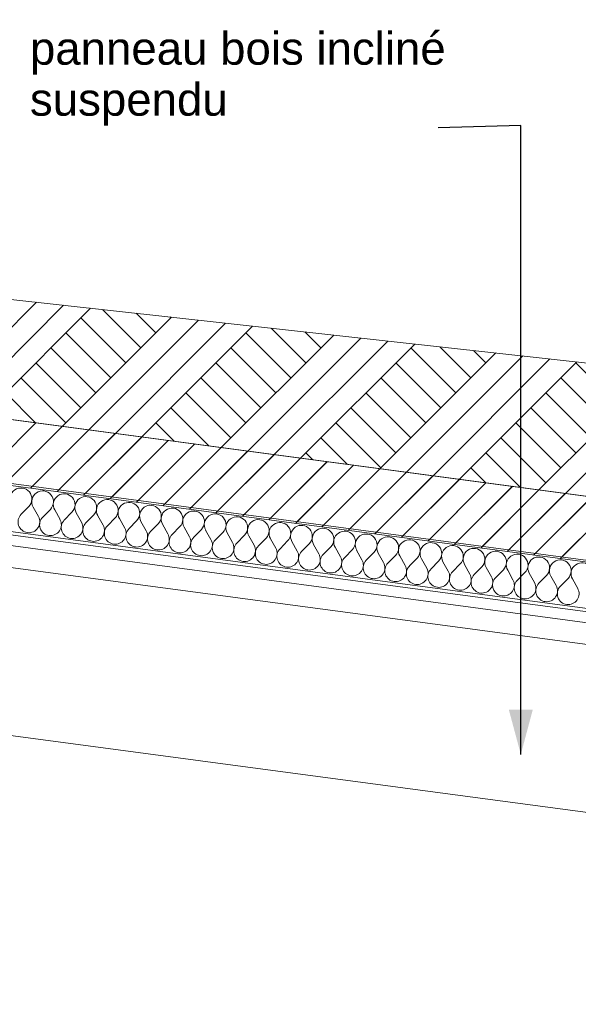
# Model space of a CAD drawing. Header units: millimetres. Extents: x -33687 to -7545, y -1870 to 7865.
# Tile 15 of 31: x -22708 to -20997, y 2952 to 5970. Entities that reach past the tile are written whole.
import ezdxf

# ---------------------------------------------------------------- set-up
doc = ezdxf.new("R2010")
doc.units = ezdxf.units.MM
doc.header["$MEASUREMENT"] = 0
for name, color, linetype in [('2D - Dessin général.AL', 7, 'Continuous'), ('Nouveau_2D - Cotations pour 50ème.AL', 7, 'Continuous'), ('Nouveau_2D - Dessin général.AL', 7, 'Continuous'), ('Nouveau_2D - Etiquettes.AL', 7, 'Continuous'), ('Nouveau__Plafonds.AL', 7, 'Continuous'), ('Nouveau__Toits - Toitures.AL', 7, 'Continuous')]:
    doc.layers.add(name, color=color, linetype=linetype)
doc.styles.add('STYLE_GENERE_1', font='arial.ttf')
doc.dimstyles.new('STYLE_GENERE__1', dxfattribs={"dimtxt": 100, "dimasz": 71.25, "dimexe": 0.18, "dimexo": 0.0625, "dimgap": 0, "dimtad": 1, "dimtih": 1, "dimtoh": 1, "dimlfac": 0.001, "dimzin": 0, "dimdsep": 46, "dimtxsty": 'STYLE_GENERE_1', "dimblk": 'ARROWHEAD_6', "dimblk1": 'ARROWHEAD_6', "dimblk2": 'ARROWHEAD_6', "dimcen": 0.09, "dimse1": 1, "dimse2": 1, "dimclrd": 7, "dimclre": 7, "dimclrt": 7, "dimazin": 0, "dimtfac": 1, "dimtdec": 4, "dimtmove": 0, "dimatfit": 3, "dimfxl": 0, "dimtolj": 1, "dimtzin": 0, "dimarcsym": 0})
doc.dimstyles.new('STYLE_GENERE__3', dxfattribs={"dimtxt": 0.18, "dimasz": 136.8, "dimexe": 0.18, "dimexo": 0.0625, "dimgap": 0, "dimtad": 0, "dimtih": 1, "dimtoh": 1, "dimdec": 4, "dimzin": 0, "dimdsep": 46, "dimcen": 0.09, "dimadec": 0, "dimazin": 0, "dimtfac": 1, "dimtdec": 4, "dimtmove": 0, "dimatfit": 3, "dimldrblk": 'ARROWHEAD_5', "dimfxl": 0, "dimtolj": 1, "dimtzin": 0, "dimarcsym": 0})
doc.dimstyles.new('STYLE_GENERE__5', dxfattribs={"dimtxt": 100, "dimasz": 71.25, "dimexe": 0.18, "dimexo": 0.0625, "dimgap": 0, "dimtad": 1, "dimlfac": 0.001, "dimzin": 0, "dimdsep": 46, "dimtxsty": 'STYLE_GENERE_1', "dimblk": 'ARROWHEAD_6', "dimblk1": 'ARROWHEAD_6', "dimblk2": 'ARROWHEAD_6', "dimcen": 0.09, "dimse1": 1, "dimse2": 1, "dimclrd": 7, "dimclre": 7, "dimclrt": 7, "dimazin": 0, "dimtfac": 1, "dimtdec": 4, "dimtmove": 2, "dimatfit": 3, "dimfxl": 0, "dimtolj": 1, "dimtzin": 0, "dimarcsym": 0})
pattern_1 = [(45, (0, 0), (-45.96194, 45.96194), [])]

# ---------------------------------------------------------------- blocks, each defined once
blk = doc.blocks.new('*X41')
at = {"layer": 'Nouveau__Toits - Toitures.AL', "color": 7, "linetype": 'Continuous', "lineweight": 5}
for p, q in [((-22680.4, 4478.1), (-22703.8, 4454.4)), ((-22667.2, 4476.4), (-22650.9, 4447.3)), ((-22614.4, 4469.3), (-22637.7, 4445.5)), ((-22601.1, 4467.6), (-22584.8, 4438.5)), ((-22548.3, 4460.5), (-22571.6, 4436.7)), ((-22535.1, 4458.8), (-22518.8, 4429.7)), ((-22482.2, 4451.7), (-22505.5, 4427.9)), ((-22469, 4450), (-22452.7, 4420.9)), ((-22416.1, 4442.9), (-22439.5, 4419.1)), ((-22402.9, 4441.1), (-22386.6, 4412.1)), ((-22350, 4434.1), (-22373.4, 4410.3)), ((-22336.8, 4432.3), (-22320.5, 4403.3)), ((-22284, 4425.3), (-22307.3, 4401.5)), ((-22270.7, 4423.5), (-22254.4, 4394.4)), ((-22217.9, 4416.5), (-22241.2, 4392.7)), ((-22204.7, 4414.7), (-22188.4, 4385.6)), ((-22151.8, 4407.7), (-22175.1, 4383.9)), ((-22138.6, 4405.9), (-22122.3, 4376.8)), ((-22085.7, 4398.8), (-22109.1, 4375.1)), ((-22072.5, 4397.1), (-22056.2, 4368)), ((-22019.6, 4390), (-22043, 4366.2)), ((-22006.4, 4388.3), (-21990.1, 4359.2)), ((-21953.5, 4381.2), (-21976.9, 4357.4)), ((-21940.3, 4379.5), (-21924, 4350.4)), ((-21887.5, 4372.4), (-21910.8, 4348.6)), ((-21874.2, 4370.7), (-21857.9, 4341.6)), ((-21821.4, 4363.6), (-21844.7, 4339.8)), ((-21808.2, 4361.8), (-21791.9, 4332.8)), ((-21755.3, 4354.8), (-21778.6, 4331)), ((-21742.1, 4353), (-21725.8, 4324)), ((-21689.2, 4346), (-21712.6, 4322.2)), ((-21676, 4344.2), (-21659.7, 4315.1)), ((-21623.1, 4337.2), (-21646.5, 4313.4)), ((-21609.9, 4335.4), (-21593.6, 4306.3)), ((-21557.1, 4328.4), (-21580.4, 4304.6)), ((-21543.8, 4326.6), (-21527.5, 4297.5)), ((-21491, 4319.5), (-21514.3, 4295.8)), ((-21477.8, 4317.8), (-21461.5, 4288.7)), ((-21424.9, 4310.7), (-21448.2, 4286.9)), ((-21411.7, 4309), (-21395.4, 4279.9)), ((-21358.8, 4301.9), (-21382.2, 4278.1)), ((-21345.6, 4300.2), (-21329.3, 4271.1)), ((-21292.7, 4293.1), (-21316.1, 4269.3)), ((-21279.5, 4291.4), (-21263.2, 4262.3)), ((-21226.6, 4284.3), (-21250, 4260.5)), ((-21213.4, 4282.5), (-21197.1, 4253.5)), ((-21160.6, 4275.5), (-21183.9, 4251.7)), ((-21147.3, 4273.7), (-21131, 4244.7)), ((-21094.5, 4266.7), (-21117.8, 4242.9)), ((-21081.3, 4264.9), (-21065, 4235.8)), ((-21028.4, 4257.9), (-21051.7, 4234.1)), ((-21015.2, 4256.1), (-20998.9, 4227))]:
    blk.add_line(p, q, dxfattribs=at)
for centre, start, end in [((-22704.2, 4501.5), 315.5355, 209.2753), ((-22638.1, 4492.7), 315.5355, 209.2753), ((-22572.1, 4483.9), 315.5355, 209.2753), ((-22506, 4475.1), 315.5355, 209.2753), ((-22439.9, 4466.3), 315.5355, 209.2753), ((-22373.8, 4457.4), 315.5355, 209.2753), ((-22307.7, 4448.6), 315.5355, 209.2753), ((-22241.7, 4439.8), 315.5355, 209.2753), ((-22680, 4431), 135.5355, 262.4054), ((-22680, 4431), 262.4054, 29.2753), ((-22613.9, 4422.2), 135.5355, 262.4054), ((-22613.9, 4422.2), 262.4054, 29.2753), ((-22547.8, 4413.4), 135.5355, 262.4054), ((-22175.6, 4431), 315.5355, 209.2753), ((-22109.5, 4422.2), 315.5355, 209.2753), ((-22043.4, 4413.4), 315.5355, 209.2753), ((-21977.3, 4404.6), 315.5355, 209.2753), ((-22547.8, 4413.4), 262.4054, 29.2753), ((-22481.8, 4404.6), 135.5355, 262.4054), ((-22481.8, 4404.6), 262.4054, 29.2753), ((-22415.7, 4395.8), 135.5355, 262.4054), ((-22415.7, 4395.8), 262.4054, 29.2753), ((-22349.6, 4387), 135.5355, 262.4054), ((-21911.2, 4395.8), 315.5355, 209.2753), ((-21845.2, 4387), 315.5355, 209.2753), ((-21779.1, 4378.1), 315.5355, 209.2753), ((-22349.6, 4387), 262.4054, 29.2753), ((-22283.5, 4378.1), 135.5355, 262.4054), ((-22283.5, 4378.1), 262.4054, 29.2753), ((-22217.4, 4369.3), 135.5355, 262.4054), ((-22217.4, 4369.3), 262.4054, 29.2753), ((-22151.3, 4360.5), 135.5355, 262.4054), ((-22151.3, 4360.5), 262.4054, 29.2753), ((-21713, 4369.3), 315.5355, 209.2753), ((-21646.9, 4360.5), 315.5355, 209.2753), ((-21580.8, 4351.7), 315.5355, 209.2753), ((-21514.8, 4342.9), 315.5355, 209.2753), ((-22085.3, 4351.7), 135.5355, 262.4054), ((-22085.3, 4351.7), 262.4054, 29.2753), ((-22019.2, 4342.9), 135.5355, 262.4054), ((-22019.2, 4342.9), 262.4054, 29.2753), ((-21953.1, 4334.1), 135.5355, 262.4054), ((-21953.1, 4334.1), 262.4054, 29.2753), ((-21887, 4325.3), 135.5355, 262.4054), ((-21448.7, 4334.1), 315.5355, 209.2753), ((-21382.6, 4325.3), 315.5355, 209.2753), ((-21316.5, 4316.5), 315.5355, 209.2753), ((-21887, 4325.3), 262.4054, 29.2753), ((-21820.9, 4316.5), 135.5355, 262.4054), ((-21820.9, 4316.5), 262.4054, 29.2753), ((-21754.9, 4307.7), 135.5355, 262.4054), ((-21754.9, 4307.7), 262.4054, 29.2753), ((-21688.8, 4298.8), 135.5355, 262.4054), ((-21250.4, 4307.7), 315.5355, 209.2753), ((-21184.3, 4298.8), 315.5355, 209.2753), ((-21118.3, 4290), 315.5355, 209.2753), ((-21688.8, 4298.8), 262.4054, 29.2753), ((-21622.7, 4290), 135.5355, 262.4054), ((-21622.7, 4290), 262.4054, 29.2753), ((-21556.6, 4281.2), 135.5355, 262.4054), ((-21556.6, 4281.2), 262.4054, 29.2753), ((-21490.5, 4272.4), 135.5355, 262.4054), ((-21490.5, 4272.4), 262.4054, 29.2753), ((-21424.4, 4263.6), 135.5355, 262.4054), ((-21052.2, 4281.2), 315.5355, 209.2753), ((-20986.1, 4272.4), 315.5355, 209.2753), ((-21424.4, 4263.6), 262.4054, 29.2753), ((-21358.4, 4254.8), 135.5355, 262.4054), ((-21358.4, 4254.8), 262.4054, 29.2753), ((-21292.3, 4246), 135.5355, 262.4054), ((-21292.3, 4246), 262.4054, 29.2753), ((-21226.2, 4237.2), 135.5355, 262.4054), ((-21226.2, 4237.2), 262.4054, 29.2753), ((-21160.1, 4228.4), 135.5355, 262.4054), ((-21160.1, 4228.4), 262.4054, 29.2753), ((-21094, 4219.5), 135.5355, 262.4054), ((-21094, 4219.5), 262.4054, 29.2753), ((-21028, 4210.7), 135.5355, 262.4054), ((-21028, 4210.7), 262.4054, 29.2753)]:
    blk.add_arc(centre, 33.3, start, end, dxfattribs=at)
blk = doc.blocks.new('Élément de coupe_35')
at = {"layer": 'Nouveau__Toits - Toitures.AL', "linetype": 'Continuous', "lineweight": 0, "true_color": 0x000000}
h = blk.add_hatch(dxfattribs=at)
h.set_pattern_fill('Dallage', color=18, style=0, pattern_type=2)
h.set_pattern_definition(pattern_1)
h.paths.add_polyline_path([(-24244.2, 4743.8), (-15716.3, 3606.8), (-15716.3, 3808.5), (-24217.8, 4942.1)])
at = {"layer": 'Nouveau__Toits - Toitures.AL', "color": 7, "linetype": 'Continuous', "lineweight": 15}
for p, q in [((-24217.8, 4942.1), (-15716.3, 3808.5)), ((-24244.2, 4743.8), (-15716.3, 3606.8)), ((-24264.1, 4595.1), (-15716.3, 3455.4)), ((-24262.7, 4605), (-15716.3, 3465.5))]:
    blk.add_line(p, q, dxfattribs=at)
at = {"layer": 'Nouveau__Toits - Toitures.AL', "lineweight": 0}
blk.add_blockref('*X41', (0, 0), dxfattribs=at)
blk = doc.blocks.new('Élément de coupe_42')
at = {"layer": 'Nouveau__Plafonds.AL', "color": 7, "linetype": 'Continuous', "lineweight": 5}
for p, q in [((-23850.8, 4507.1), (-12756.5, 3024.8)), ((-23859.6, 4441.1), (-12756.5, 2957.7)), ((-24096.7, 3958.4), (-12756.5, 2443.3))]:
    blk.add_line(p, q, dxfattribs=at)
blk = doc.blocks.new('*D64')
at = {"layer": 'Nouveau_2D - Cotations pour 50ème.AL', "color": 7, "linetype": 'Continuous', "lineweight": 5}
for p, q in [((-24096.7, 7343.5), (-24096.7, 7484.1)), ((-12656.5, 7343.5), (-12656.5, 7484.1)), ((-24059.2, 7451.3), (-24134.2, 7376.3)), ((-12619, 7451.3), (-12694, 7376.3)), ((-24096.7, 7413.8), (-12656.5, 7413.8))]:
    blk.add_line(p, q, dxfattribs=at)
at = {"layer": 'Nouveau_2D - Cotations pour 50ème.AL', "color": 7, "lineweight": 5, "char_height": 100, "attachment_point": 7, "style": 'STYLE_GENERE_1'}
for s, insert in [('\\A1;{\\pql;\\fArial|b0|i0|c0|p0;\\W1.000000;9}', (-24059.2, 7433.8)), ('\\A1;{\\pql;\\fArial|b0|i0|c0|p0;\\W1.000000;11,44}', (-18581.2, 7433.8)), ('\\A1;{\\pql;\\fArial|b0|i0|c0|p0;\\W1.000000;10}', (-12846.5, 7433.8))]:
    blk.add_mtext(s, dxfattribs=dict(at, insert=insert))
blk = doc.blocks.new('ARROWHEAD_6')
at = {"color": 0, "linetype": 'Continuous', "lineweight": 0}
for p, q in [((-0.5, -0.5), (0.5, 0.5)), ((0, 0), (-1, 0))]:
    blk.add_line(p, q, dxfattribs=at)
blk = doc.blocks.new('*D69')
at = {"layer": 'Nouveau_2D - Cotations pour 50ème.AL', "color": 7, "linetype": 'Continuous', "lineweight": 5}
for p, q in [((-10896.2, 7643.5), (-10896.2, 7784.1)), ((-24059.2, 7751.3), (-24134.2, 7676.3)), ((-10933.7, 7676.3), (-10858.7, 7751.3)), ((-24096.7, 7713.8), (-10896.2, 7713.8)), ((-10896.2, 7713.8), (-10839.9, 7713.8))]:
    blk.add_line(p, q, dxfattribs=at)
at = {"layer": 'Nouveau_2D - Cotations pour 50ème.AL', "color": 7, "lineweight": 5, "insert": (-17668, 7733.8), "char_height": 100, "attachment_point": 7, "style": 'STYLE_GENERE_1'}
blk.add_mtext('\\A1;{\\pql;\\fArial|b0|i0|c0|p0;\\W1.000000;13,20}', dxfattribs=at)
blk = doc.blocks.new('*D95')
at = {"layer": 'Nouveau_2D - Cotations pour 50ème.AL', "color": 7, "linetype": 'Continuous', "lineweight": 5}
for p, q in [((-23683.2, 4572.8), (-23683.2, 4629.1)), ((-23645.7, 4535.3), (-23720.7, 4610.3)), ((-23612.9, 4572.8), (-23753.5, 4572.8)), ((-23683.2, 20), (-23683.2, 4572.8)), ((-23720.7, 57.5), (-23645.7, -17.5)), ((-23612.9, 20), (-23753.5, 20)), ((-23683.2, -36.2), (-23683.2, 20))]:
    blk.add_line(p, q, dxfattribs=at)
at = {"layer": 'Nouveau_2D - Cotations pour 50ème.AL', "color": 7, "lineweight": 5, "insert": (-23703.2, 2972.8), "char_height": 100, "attachment_point": 7, "rotation": 90, "style": 'STYLE_GENERE_1'}
blk.add_mtext('\\A1;{\\pql;\\fArial|b0|i0|c0|p0;\\W1.000000;4,55}', dxfattribs=at)
blk = doc.blocks.new('*D100')
at = {"layer": 'Nouveau_2D - Cotations pour 50ème.AL', "color": 7, "linetype": 'Continuous', "lineweight": 5}
for p, q in [((-24095.6, -1539.7), (-24095.6, -1399.1)), ((-15723.2, -1539.7), (-15723.2, -1399.1)), ((-24058.1, -1431.9), (-24133.1, -1506.9)), ((-15685.7, -1431.9), (-15760.7, -1506.9)), ((-24095.6, -1469.4), (-15723.2, -1469.4))]:
    blk.add_line(p, q, dxfattribs=at)
at = {"layer": 'Nouveau_2D - Cotations pour 50ème.AL', "color": 7, "lineweight": 5, "char_height": 100, "attachment_point": 7, "style": 'STYLE_GENERE_1'}
for s, insert in [('\\A1;{\\pql;\\fArial|b0|i0|c0|p0;\\W1.000000;9}', (-24024.6, -1449.4)), ('\\A1;{\\pql;\\fArial|b0|i0|c0|p0;\\W1.000000;8,37}', (-20042.9, -1449.4))]:
    blk.add_mtext(s, dxfattribs=dict(at, insert=insert))
blk = doc.blocks.new('ARROWHEAD_5')
at = {"linetype": 'Continuous', "lineweight": 0}
blk.add_hatch(color=0, dxfattribs=at).paths.add_polyline_path([(-1, 0.2679), (0, 0), (-1, -0.2679)])
at = {"color": 0, "linetype": 'Continuous', "lineweight": 0}
blk.add_line((0, 0), (-1, 0), dxfattribs=at)

msp = doc.modelspace()

# ---------------------------------------------------------------- hatches: boundary and pattern name
at = {"layer": '2D - Dessin général.AL', "linetype": 'Continuous', "lineweight": 0, "true_color": 0xcccccc}
h = msp.add_hatch(dxfattribs=at)
h.set_pattern_fill('Terre', color=254, style=0, pattern_type=2)
h.set_pattern_definition([(45, (0, 0), (-137.8858, 137.8858), []), (45, (-45.96, 45.96), (-275.7716, 275.7716), []), (45, (-91.92, 91.92), (-275.7716, 275.7716), []), (135, (-137.886, 137.886), (45.96194, 45.96194), [195, -195])])
h.paths.add_polyline_path([(-25085.239, 5372.242), (-25085.239, 5058.543), (-15919.919, 3835.552), (-15919.919, 4360.042)])
at = {"layer": 'Nouveau_2D - Dessin général.AL', "linetype": 'Continuous', "lineweight": 5}
h = msp.add_hatch(dxfattribs=at)
h.set_pattern_fill('Dallage', style=0, pattern_type=2)
h.set_pattern_definition(pattern_1)
h.paths.add_polyline_path([(-25700.91, 4915.496), (-25597.033, 4915.496), (-25584.922, 4938.226), (-24703.364, 4805.814), (-24342.73, 4757.692), (-24342.73, 0), (-24187.73, 0), (-24189.732, 4742.46), (-15716.584, 3611.831), (-15716.644, 3755.879), (-15739.661, 4563.035), (-15845.337, 4531.43, 0.23689873), (-15919.919, 4442.29), (-15919.919, 4360.042), (-15919.919, 3835.552), (-24696.577, 5006.681), (-25085.239, 5058.543), (-25085.239, 5372.242), (-25085.239, 5546.614), (-25056.639, 5546.614), (-25056.639, 5719.865), (-25272.322, 5719.865)])
h = msp.add_hatch(dxfattribs=at)
h.set_pattern_fill('Dallage', style=0, pattern_type=2)
h.set_pattern_definition(pattern_1)
h.paths.add_polyline_path([(-14551.999, 3451.249), (-10893.82, 2963.113), (-10893.82, 0), (-30162.432, 0), (-30161.516, -480), (-10683.82, -480), (-10683.82, 2935.092), (-10683.82, 3141.603), (-14343.339, 3625.403), (-14343.339, 4202.38), (-14343.339, 4442.29, 0.2368987), (-14417.921, 4531.43), (-14523.597, 4563.035), (-14551.999, 3601.249)])

# ---------------------------------------------------------------- linework, layer by layer
at = {"layer": '2D - Dessin général.AL', "color": 7, "linetype": 'Continuous', "lineweight": 5, "flags": 128}
msp.add_lwpolyline([(-25085.239, 5372.242), (-25085.239, 5058.543), (-15919.919, 3835.552), (-15919.919, 4360.042)], close=True, dxfattribs=at)
at = {"layer": 'Nouveau_2D - Dessin général.AL', "color": 7, "linetype": 'Continuous', "lineweight": 5, "flags": 128}
msp.add_lwpolyline([(-25700.91, 4915.496), (-25597.033, 4915.496), (-25584.922, 4938.226), (-24703.364, 4805.814), (-24342.73, 4757.692), (-24342.73, 0), (-24187.73, 0), (-24189.732, 4742.46), (-15716.584, 3611.831), (-15716.644, 3755.879), (-15739.661, 4563.035), (-15845.337, 4531.43, 0.23689873), (-15919.919, 4442.29), (-15919.919, 4360.042), (-15919.919, 3835.552), (-24696.577, 5006.681), (-25085.239, 5058.543), (-25085.239, 5372.242), (-25085.239, 5546.614), (-25056.639, 5546.614), (-25056.639, 5719.865), (-25272.322, 5719.865)], format="xyb", close=True, dxfattribs=at)

# ---------------------------------------------------------------- block references
at = {"layer": 'Nouveau__Plafonds.AL', "lineweight": 0}
msp.add_blockref('Élément de coupe_42', (0, 0), dxfattribs=at)
at = {"layer": 'Nouveau__Toits - Toitures.AL', "lineweight": 0}
msp.add_blockref('Élément de coupe_35', (0, 0), dxfattribs=at)

# ---------------------------------------------------------------- texts
at = {"layer": 'Nouveau_2D - Etiquettes.AL', "color": 7, "linetype": 'Continuous', "lineweight": 5, "insert": (-22676.87, 5645.687), "char_height": 100, "attachment_point": 7, "line_spacing_factor": 0.937538, "style": 'STYLE_GENERE_1'}
msp.add_mtext('\\A1;{\\pql;\\fArial|b0|i0|c0|p0;\\W1.000000;panneau bois incliné\\P\\pql;\\fArial|b0|i0|c0|p0;\\W1.000000;suspendu}', dxfattribs=at)

# ---------------------------------------------------------------- dimensions: what is measured, and where the dimension line sits
at = {"layer": 'Nouveau_2D - Cotations pour 50ème.AL', "color": 7, "linetype": 'Continuous', "lineweight": 5}
for base, p1, p2, picture, middle in [((-10896.174, 7713.791), (-24096.73, 2286.411), (-10896.174, 2969.284), '*D69', (-17500.538, 7783.791)), ((-12656.45, 7413.791), (-24096.73, 4572.823), (-12656.45, 1598.309), '*D64', (-18413.724, 7483.791)), ((-15723.227, -1469.415), (-24095.602, 20), (-15723.227, 3986.717), '*D100', (-19913.416, -1399.415))]:
    dim = msp.add_linear_dim(base=base, p1=p1, p2=p2, dimstyle='STYLE_GENERE__1', dxfattribs=at)
    dim.commit()
    dim.dimension.update_dxf_attribs({"geometry": picture, "text_midpoint": middle, "dimtype": 160})
dim = msp.add_linear_dim(base=(-23683.167, 4572.823), p1=(-16293.676, 20), p2=(-24096.73, 4572.823), angle=90, dimstyle='STYLE_GENERE__5', dxfattribs=at)
dim.commit()
dim.dimension.update_dxf_attribs({"geometry": '*D95', "text_midpoint": (-23753.167, 3102.257), "dimtype": 160, "text_rotation": 90})

# ---------------------------------------------------------------- leaders
at = {"layer": 'Nouveau_2D - Etiquettes.AL', "color": 7, "linetype": 'Continuous', "lineweight": 5, "annotation_type": 0, "has_hookline": 1, "hookline_direction": 1, "text_width": 1257.4}
msp.add_leader([(-21173.158, 3718.397), (-21173.158, 5645.687), (-21426.374, 5638.656)], dimstyle='STYLE_GENERE__3', dxfattribs=at)

doc.saveas('drawing.dxf')
